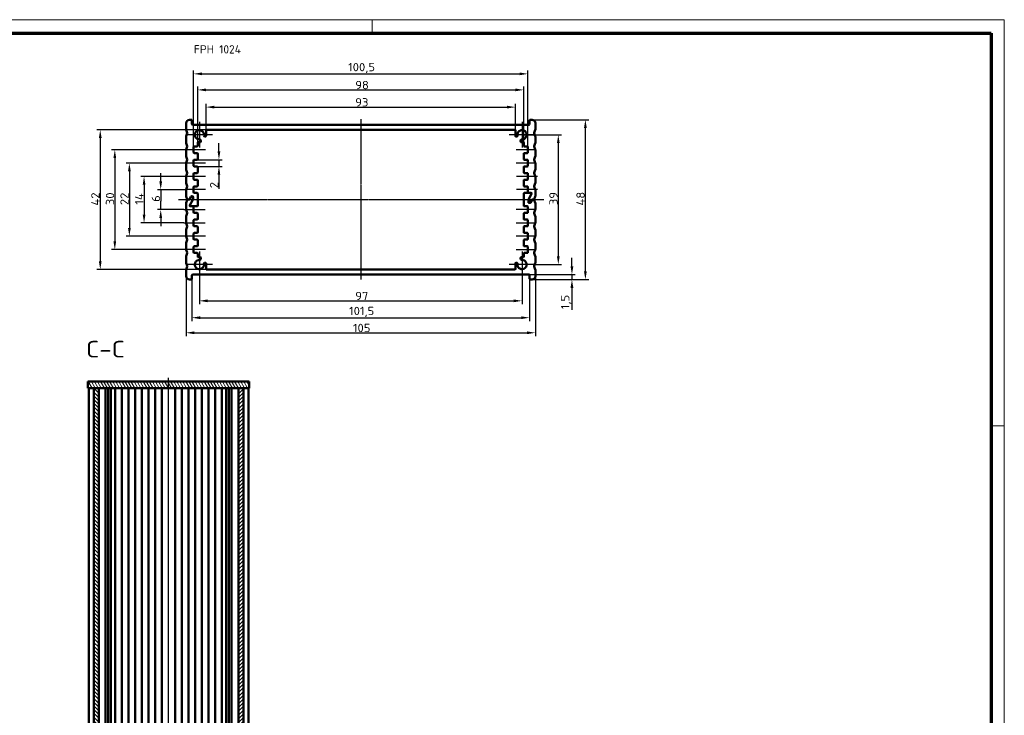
# Model space of a CAD drawing. Header units: millimetres. Extents: x 1 to 593, y 1 to 419.
# Tile 7 of 7: x 297 to 593, y 210 to 419. Entities that reach past the tile are written whole.
import ezdxf

# ---------------------------------------------------------------- set-up
doc = ezdxf.new("R2010")
doc.units = ezdxf.units.MM
doc.linetypes.add('CHAIN', pattern=[0.3543, 0.2362, -0.0295, 0.0591, -0.0295])
doc.linetypes.add('DASH_DOT', pattern=[0.37, 0.24, -0.06, 0.01, -0.06])
doc.layers.get('0').update_dxf_attribs({"lineweight": 25})
for name, color, linetype, lineweight in [('Bemaßung (ISO)', 1, 'Continuous', 25), ('Mittellinie (ISO)', 1, 'DASH_DOT', 25), ('Mittelpunktmarkierung (ISO)', 1, 'DASH_DOT', 25), ('Rahmen (ISO)', 7, 'Continuous', 70), ('Schraffur (ISO)', 1, 'Continuous', 18), ('Sichtbar (ISO)', 7, 'Continuous', 50), ('Symbol (ISO)', 1, 'Continuous', 25)]:
    doc.layers.add(name, color=color, linetype=linetype, lineweight=lineweight)
doc.styles.add('2_5', font='isocpeur.ttf', dxfattribs={"width": 1.1})
doc.styles.add('5', font='isocpeur.ttf', dxfattribs={"width": 1.1})
doc.styles.add('Notiztext (DIN)', font='isocpeur.ttf', dxfattribs={"width": 1.1})
doc.dimstyles.new('Standard (DIN)', dxfattribs={"dimtxt": 2.5, "dimasz": 2.5, "dimexe": 1, "dimexo": 0, "dimgap": 0.2, "dimtad": 1, "dimdec": 6, "dimrnd": 1e-08, "dimtxsty": '2_5', "dimcen": 0.09, "dimdle": 7, "dimclrd": 256, "dimclre": 256, "dimclrt": 5, "dimadec": 6, "dimazin": 2, "dimtfac": 0.72, "dimtmove": 0, "dimatfit": 3, "dimfxl": 1, "dimtolj": 1, "dimlwd": -1, "dimlwe": -1, "dimarcsym": 0})

# ---------------------------------------------------------------- blocks, each defined once
blk = doc.blocks.new('*D11')
at = {"layer": 'Bemaßung (ISO)'}
for p, q in [((339.39, 370.43), (339.39, 372.93)), ((346.97, 367.93), (338.39, 367.93)), ((339.39, 367.93), (339.39, 365.43)), ((339.39, 365.43), (339.39, 364.43)), ((339.39, 361.93), (339.39, 364.43)), ((346.39, 361.93), (338.39, 361.93)), ((339.39, 359.43), (339.39, 356.93))]:
    blk.add_line(p, q, dxfattribs=at)
for points in [[(338.98, 370.43), (339.81, 370.43), (339.39, 367.93)], [(338.98, 359.43), (339.81, 359.43), (339.39, 361.93)]]:
    blk.add_solid(points, dxfattribs=at)
at = {"layer": 'Defpoints', "color": 0}
for p in [(346.97, 367.93), (339.39, 361.93), (346.39, 361.93)]:
    blk.add_point(p, dxfattribs=at)
at = {"layer": 'Bemaßung (ISO)', "color": 5, "insert": (339.19, 364.25), "char_height": 2.5, "attachment_point": 7, "rotation": 90, "style": '2_5'}
blk.add_mtext('\\A1;6', dxfattribs=at)
blk = doc.blocks.new('*D12')
at = {"layer": 'Bemaßung (ISO)'}
for p, q in [((346.97, 371.93), (333.39, 371.93)), ((334.39, 369.43), (334.39, 360.43)), ((346.39, 357.93), (333.39, 357.93))]:
    blk.add_line(p, q, dxfattribs=at)
for points in [[(333.98, 369.43), (334.81, 369.43), (334.39, 371.93)], [(333.98, 360.43), (334.81, 360.43), (334.39, 357.93)]]:
    blk.add_solid(points, dxfattribs=at)
at = {"layer": 'Defpoints', "color": 0}
for p in [(346.97, 371.93), (334.39, 357.93), (346.39, 357.93)]:
    blk.add_point(p, dxfattribs=at)
at = {"layer": 'Bemaßung (ISO)', "color": 5, "insert": (334.19, 363.42), "char_height": 2.5, "attachment_point": 7, "rotation": 90, "style": '2_5'}
blk.add_mtext('\\A1;14', dxfattribs=at)
blk = doc.blocks.new('*D13')
at = {"layer": 'Bemaßung (ISO)'}
for p, q in [((346.97, 375.93), (328.97, 375.93)), ((329.97, 373.43), (329.97, 356.43)), ((346.97, 353.93), (328.97, 353.93))]:
    blk.add_line(p, q, dxfattribs=at)
for points in [[(329.55, 373.43), (330.39, 373.43), (329.97, 375.93)], [(329.55, 356.43), (330.39, 356.43), (329.97, 353.93)]]:
    blk.add_solid(points, dxfattribs=at)
at = {"layer": 'Defpoints', "color": 0}
for p in [(346.97, 375.93), (329.97, 353.93), (346.97, 353.93)]:
    blk.add_point(p, dxfattribs=at)
at = {"layer": 'Bemaßung (ISO)', "color": 5, "insert": (329.77, 363.28), "char_height": 2.5, "attachment_point": 7, "rotation": 90, "style": '2_5'}
blk.add_mtext('\\A1;22', dxfattribs=at)
blk = doc.blocks.new('*D14')
at = {"layer": 'Bemaßung (ISO)'}
for p, q in [((346.97, 379.93), (324.6, 379.93)), ((325.6, 377.43), (325.6, 352.43)), ((346.97, 349.93), (324.6, 349.93))]:
    blk.add_line(p, q, dxfattribs=at)
for points in [[(325.18, 377.43), (326.01, 377.43), (325.6, 379.93)], [(325.18, 352.43), (326.01, 352.43), (325.6, 349.93)]]:
    blk.add_solid(points, dxfattribs=at)
at = {"layer": 'Defpoints', "color": 0}
for p in [(346.97, 379.93), (325.6, 349.93), (346.97, 349.93)]:
    blk.add_point(p, dxfattribs=at)
at = {"layer": 'Bemaßung (ISO)', "color": 5, "insert": (325.4, 363.28), "char_height": 2.5, "attachment_point": 7, "rotation": 90, "style": '2_5'}
blk.add_mtext('\\A1;30', dxfattribs=at)
blk = doc.blocks.new('*D15')
at = {"layer": 'Bemaßung (ISO)'}
for p, q in [((353.22, 385.93), (320.22, 385.93)), ((321.22, 383.43), (321.22, 346.43)), ((353.22, 343.93), (320.22, 343.93))]:
    blk.add_line(p, q, dxfattribs=at)
for points in [[(320.8, 383.43), (321.64, 383.43), (321.22, 385.93)], [(320.8, 346.43), (321.64, 346.43), (321.22, 343.93)]]:
    blk.add_solid(points, dxfattribs=at)
at = {"layer": 'Defpoints', "color": 0}
for p in [(353.22, 385.93), (321.22, 343.93), (353.22, 343.93)]:
    blk.add_point(p, dxfattribs=at)
at = {"layer": 'Bemaßung (ISO)', "color": 5, "insert": (321.02, 363.15), "char_height": 2.5, "attachment_point": 7, "rotation": 90, "style": '2_5'}
blk.add_mtext('\\A1;42', dxfattribs=at)
blk = doc.blocks.new('*D16')
at = {"layer": 'Bemaßung (ISO)'}
for p, q in [((356.9, 379.43), (356.9, 381.93)), ((350.32, 376.93), (357.9, 376.93)), ((356.9, 376.93), (356.9, 374.93)), ((350.32, 374.93), (357.9, 374.93)), ((356.9, 372.43), (356.9, 368.16))]:
    blk.add_line(p, q, dxfattribs=at)
for points in [[(356.48, 379.43), (357.31, 379.43), (356.9, 376.93)], [(356.48, 372.43), (357.31, 372.43), (356.9, 374.93)]]:
    blk.add_solid(points, dxfattribs=at)
at = {"layer": 'Defpoints', "color": 0}
for p in [(350.32, 376.93), (350.32, 374.93), (356.9, 374.93)]:
    blk.add_point(p, dxfattribs=at)
at = {"layer": 'Bemaßung (ISO)', "color": 5, "insert": (356.7, 368.36), "char_height": 2.5, "attachment_point": 7, "rotation": 90, "style": '2_5'}
blk.add_mtext('\\A1;2', dxfattribs=at)
blk = doc.blocks.new('*D17')
at = {"layer": 'Bemaßung (ISO)'}
for p, q in [((351.02, 341.53), (351.02, 333.53)), ((448.02, 341.53), (448.02, 333.53)), ((353.52, 334.53), (445.52, 334.53))]:
    blk.add_line(p, q, dxfattribs=at)
for points in [[(353.52, 334.95), (353.52, 334.12), (351.02, 334.53)], [(445.52, 334.95), (445.52, 334.12), (448.02, 334.53)]]:
    blk.add_solid(points, dxfattribs=at)
at = {"layer": 'Defpoints', "color": 0}
for p in [(351.02, 341.53), (448.02, 341.53), (448.02, 334.53)]:
    blk.add_point(p, dxfattribs=at)
at = {"layer": 'Bemaßung (ISO)', "color": 5, "insert": (397.87, 334.73), "char_height": 2.5, "attachment_point": 7, "style": '2_5'}
blk.add_mtext('\\A1;97', dxfattribs=at)
blk = doc.blocks.new('*D18')
at = {"layer": 'Bemaßung (ISO)'}
for p, q in [((348.77, 341.13), (348.77, 328.46)), ((450.27, 341.13), (450.27, 328.46)), ((351.27, 329.46), (447.77, 329.46))]:
    blk.add_line(p, q, dxfattribs=at)
for points in [[(351.27, 329.88), (351.27, 329.05), (348.77, 329.46)], [(447.77, 329.88), (447.77, 329.05), (450.27, 329.46)]]:
    blk.add_solid(points, dxfattribs=at)
at = {"layer": 'Defpoints', "color": 0}
for p in [(348.77, 341.13), (450.27, 341.13), (450.27, 329.46)]:
    blk.add_point(p, dxfattribs=at)
at = {"layer": 'Bemaßung (ISO)', "color": 5, "insert": (396.02, 329.66), "char_height": 2.5, "attachment_point": 7, "style": '2_5'}
blk.add_mtext('\\A1;101,5', dxfattribs=at)
blk = doc.blocks.new('*D19')
at = {"layer": 'Bemaßung (ISO)'}
for p, q in [((347.02, 341.93), (347.02, 323.93)), ((452.02, 341.93), (452.02, 323.93)), ((349.52, 324.93), (449.52, 324.93))]:
    blk.add_line(p, q, dxfattribs=at)
for points in [[(349.52, 325.35), (349.52, 324.52), (347.02, 324.93)], [(449.52, 325.35), (449.52, 324.52), (452.02, 324.93)]]:
    blk.add_solid(points, dxfattribs=at)
at = {"layer": 'Defpoints', "color": 0}
for p in [(347.02, 341.93), (452.02, 341.93), (452.02, 324.93)]:
    blk.add_point(p, dxfattribs=at)
at = {"layer": 'Bemaßung (ISO)', "color": 5, "insert": (397.18, 325.13), "char_height": 2.5, "attachment_point": 7, "style": '2_5'}
blk.add_mtext('\\A1;105', dxfattribs=at)
blk = doc.blocks.new('*D20')
at = {"layer": 'Bemaßung (ISO)'}
for p, q in [((448.02, 384.43), (459.92, 384.43)), ((458.92, 381.93), (458.92, 347.93)), ((451.92, 345.43), (459.92, 345.43))]:
    blk.add_line(p, q, dxfattribs=at)
for points in [[(458.5, 381.93), (459.34, 381.93), (458.92, 384.43)], [(458.5, 347.93), (459.34, 347.93), (458.92, 345.43)]]:
    blk.add_solid(points, dxfattribs=at)
at = {"layer": 'Defpoints', "color": 0}
for p in [(448.02, 384.43), (451.92, 345.43), (458.92, 345.43)]:
    blk.add_point(p, dxfattribs=at)
at = {"layer": 'Bemaßung (ISO)', "color": 5, "insert": (458.72, 363.28), "char_height": 2.5, "attachment_point": 7, "rotation": 90, "style": '2_5'}
blk.add_mtext('\\A1;39', dxfattribs=at)
blk = doc.blocks.new('*D21')
at = {"layer": 'Bemaßung (ISO)'}
for p, q in [((463.02, 344.93), (463.02, 347.43)), ((450.07, 342.43), (464.02, 342.43)), ((451.02, 340.93), (464.02, 340.93)), ((463.02, 342.43), (463.02, 340.93)), ((463.02, 338.43), (463.02, 331.82))]:
    blk.add_line(p, q, dxfattribs=at)
for points in [[(462.6, 344.93), (463.44, 344.93), (463.02, 342.43)], [(462.6, 338.43), (463.44, 338.43), (463.02, 340.93)]]:
    blk.add_solid(points, dxfattribs=at)
at = {"layer": 'Defpoints', "color": 0}
for p in [(450.07, 342.43), (451.02, 340.93), (463.02, 342.43)]:
    blk.add_point(p, dxfattribs=at)
at = {"layer": 'Bemaßung (ISO)', "color": 5, "insert": (462.82, 332.02), "char_height": 2.5, "attachment_point": 7, "rotation": 90, "style": '2_5'}
blk.add_mtext('\\A1;1,5', dxfattribs=at)
blk = doc.blocks.new('*D22')
at = {"layer": 'Bemaßung (ISO)'}
for p, q in [((451.02, 388.93), (468.06, 388.93)), ((467.06, 343.43), (467.06, 386.43)), ((451.02, 340.93), (468.06, 340.93))]:
    blk.add_line(p, q, dxfattribs=at)
for points in [[(466.64, 386.43), (467.48, 386.43), (467.06, 388.93)], [(466.64, 343.43), (467.48, 343.43), (467.06, 340.93)]]:
    blk.add_solid(points, dxfattribs=at)
at = {"layer": 'Defpoints', "color": 0}
for p in [(451.02, 388.93), (467.06, 388.93), (451.02, 340.93)]:
    blk.add_point(p, dxfattribs=at)
at = {"layer": 'Bemaßung (ISO)', "color": 5, "insert": (466.86, 363.15), "char_height": 2.5, "attachment_point": 7, "rotation": 90, "style": '2_5'}
blk.add_mtext('\\A1;48', dxfattribs=at)
blk = doc.blocks.new('*D23')
at = {"layer": 'Bemaßung (ISO)'}
for p, q in [((353.02, 385.73), (353.02, 393.73)), ((446.02, 385.73), (446.02, 393.73)), ((355.52, 392.73), (443.52, 392.73))]:
    blk.add_line(p, q, dxfattribs=at)
for points in [[(355.52, 393.15), (355.52, 392.32), (353.02, 392.73)], [(443.52, 393.15), (443.52, 392.32), (446.02, 392.73)]]:
    blk.add_solid(points, dxfattribs=at)
at = {"layer": 'Defpoints', "color": 0}
for p in [(446.02, 392.73), (353.02, 385.73), (446.02, 385.73)]:
    blk.add_point(p, dxfattribs=at)
at = {"layer": 'Bemaßung (ISO)', "color": 5, "insert": (397.87, 392.93), "char_height": 2.5, "attachment_point": 7, "style": '2_5'}
blk.add_mtext('\\A1;93', dxfattribs=at)
blk = doc.blocks.new('*D24')
at = {"layer": 'Bemaßung (ISO)'}
for p, q in [((350.52, 382.03), (350.52, 398.91)), ((353.02, 397.91), (446.02, 397.91)), ((448.52, 382.03), (448.52, 398.91))]:
    blk.add_line(p, q, dxfattribs=at)
for points in [[(353.02, 398.33), (353.02, 397.5), (350.52, 397.91)], [(446.02, 398.33), (446.02, 397.5), (448.52, 397.91)]]:
    blk.add_solid(points, dxfattribs=at)
at = {"layer": 'Defpoints', "color": 0}
for p in [(448.52, 397.91), (350.52, 382.03), (448.52, 382.03)]:
    blk.add_point(p, dxfattribs=at)
at = {"layer": 'Bemaßung (ISO)', "color": 5, "insert": (397.87, 398.11), "char_height": 2.5, "attachment_point": 7, "style": '2_5'}
blk.add_mtext('\\A1;98', dxfattribs=at)
blk = doc.blocks.new('*D25')
at = {"layer": 'Bemaßung (ISO)'}
for p, q in [((349.27, 380.73), (349.27, 403.73)), ((351.77, 402.73), (447.27, 402.73)), ((449.77, 380.73), (449.77, 403.73))]:
    blk.add_line(p, q, dxfattribs=at)
for points in [[(351.77, 403.15), (351.77, 402.32), (349.27, 402.73)], [(447.27, 403.15), (447.27, 402.32), (449.77, 402.73)]]:
    blk.add_solid(points, dxfattribs=at)
at = {"layer": 'Defpoints', "color": 0}
for p in [(449.77, 402.73), (349.27, 380.73), (449.77, 380.73)]:
    blk.add_point(p, dxfattribs=at)
at = {"layer": 'Bemaßung (ISO)', "color": 5, "insert": (395.74, 402.93), "char_height": 2.5, "attachment_point": 7, "style": '2_5'}
blk.add_mtext('\\A1;100,5', dxfattribs=at)
blk = doc.blocks.new('Ränder Bopla-A2-Rahmen')
at = {"layer": 'Rahmen (ISO)', "color": 1, "lineweight": 18}
for p, q in [((593, 419), (1, 419)), ((403, 419), (403, 415)), ((593, 1), (593, 419)), ((589, 297), (593, 297))]:
    blk.add_line(p, q, dxfattribs=at)
at = {"layer": 'Rahmen (ISO)', "color": 91, "lineweight": 70}
for p, q in [((20, 415), (589, 415)), ((589, 415), (589, 5))]:
    blk.add_line(p, q, dxfattribs=at)

msp = doc.modelspace()

# ---------------------------------------------------------------- hatches: boundary and pattern name
at = {"layer": 'Schraffur (ISO)'}
h = msp.add_hatch(dxfattribs=at)
h.set_pattern_fill('ANSI31', color=256, scale=6.35, angle=75.000175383, style=0)
h.set_pattern_definition([(120.00018, (0, 0), (-0.6874064, -0.3968771), [])])
h.paths.add_polyline_path([(317.4930893, 308.2767405), (319.2430893, 308.2767405), (320.7430893, 308.2767405), (362.7430893, 308.2767405), (364.2430893, 308.2767405), (365.9930893, 308.2767405), (365.9930893, 310.2767405), (317.4930893, 310.2767405)])
h = msp.add_hatch(dxfattribs=at)
h.set_pattern_fill('ANSI31', color=256, scale=6.35, angle=90.000210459, style=0)
h.set_pattern_definition([(135.00021, (0, 0), (-0.561264, -0.561268), [])])
h.paths.add_polyline_path([(320.7430893, 308.2767405), (319.2430893, 308.2767405), (319.2430893, 88.2767405), (320.7430893, 88.2767405)])
h = msp.add_hatch(dxfattribs=at)
h.set_pattern_fill('ANSI31', color=256, scale=6.35, style=0)
h.set_pattern_definition([(45, (0, 0), (-0.561266, 0.561266), [])])
h.paths.add_polyline_path([(364.2430893, 308.2767405), (362.7430893, 308.2767405), (362.7430893, 88.2767405), (364.2430893, 88.2767405)])

# ---------------------------------------------------------------- linework, layer by layer
at = {"layer": 'Mittellinie (ISO)', "linetype": 'CHAIN'}
for p, q in [((399.5214139, 389.0739064), (399.5214139, 340.8545056)), ((352.8214139, 379.9336754), (346.9714139, 379.9336754)), ((452.0714139, 379.9336754), (446.2214139, 379.9336754)), ((352.8214139, 375.9336754), (346.9714139, 375.9336754)), ((452.0714139, 375.9336754), (446.2214139, 375.9336754)), ((352.8214139, 371.9336754), (346.9714139, 371.9336754)), ((452.6505591, 371.9336754), (446.2214139, 371.9336754)), ((352.8214139, 367.9336754), (346.9714139, 367.9336754)), ((452.6505591, 367.9336754), (446.2214139, 367.9336754)), ((344.7370717, 364.9336754), (454.6308294, 364.9336754)), ((346.3922687, 361.9336754), (352.8214139, 361.9336754)), ((452.0714139, 361.9336754), (446.2214139, 361.9336754)), ((346.3922687, 357.9336754), (352.8214139, 357.9336754)), ((446.2214139, 357.9336754), (452.0714139, 357.9336754)), ((352.8214139, 353.9336754), (346.9714139, 353.9336754)), ((452.0714139, 353.9336754), (446.2214139, 353.9336754)), ((352.8214139, 349.9336754), (346.9714139, 349.9336754)), ((446.2214139, 349.9336754), (452.0714139, 349.9336754)), ((341.7430893, 83.6465262), (341.7430893, 311.4328754))]:
    msp.add_line(p, q, dxfattribs=at)
at = {"layer": 'Mittelpunktmarkierung (ISO)', "linetype": 'CHAIN'}
for p, q in [((351.0214139, 388.3336754), (351.0214139, 380.5336754)), ((448.0214139, 388.3336754), (448.0214139, 380.5336754)), ((354.9214139, 384.4336754), (347.1214139, 384.4336754)), ((451.9214139, 384.4336754), (444.1214139, 384.4336754)), ((351.0214139, 349.3336754), (351.0214139, 341.5336754)), ((448.0214139, 349.3336754), (448.0214139, 341.5336754)), ((354.9214139, 345.4336754), (347.1214139, 345.4336754)), ((451.9214139, 345.4336754), (444.1214139, 345.4336754))]:
    msp.add_line(p, q, dxfattribs=at)
at = {"layer": 'Sichtbar (ISO)'}
for p, q in [((347.0214139, 385.9721919), (347.0214139, 387.9336754)), ((348.0214139, 388.9336754), (348.5714139, 388.9336754)), ((348.7714139, 387.6336754), (348.7714139, 388.7336754)), ((450.2714139, 388.7336754), (450.2714139, 387.6336754)), ((450.4714139, 388.9336754), (451.0214139, 388.9336754)), ((452.0214139, 387.9336754), (452.0214139, 385.9721919)), ((347.0357185, 385.8979138), (347.3917026, 385.0079536)), ((347.3917026, 384.8593973), (347.0357185, 383.9694371)), ((450.0714139, 387.4336754), (348.9714139, 387.4336754)), ((353.0214139, 384.0682802), (353.0214139, 385.7336754)), ((445.8214139, 385.9336754), (353.2214139, 385.9336754)), ((446.0214139, 384.0682802), (446.0214139, 385.7336754)), ((451.6511251, 385.0079536), (452.0071092, 385.8979138)), ((452.0071092, 383.9694371), (451.6511251, 384.8593973)), ((347.0214139, 381.9721919), (347.0214139, 383.895159)), ((347.0357185, 381.8979138), (347.3917026, 381.0079536)), ((350.5214139, 382.0336754), (350.5214139, 381.1336754)), ((350.7214139, 382.2336754), (351.2518441, 382.2336754)), ((351.4472728, 382.4761918), (351.3588769, 382.8825085)), ((352.5334953, 383.9503435), (352.7605198, 383.8777759)), ((446.282308, 383.8777759), (446.5093325, 383.9503435)), ((447.6839509, 382.8825085), (447.595555, 382.4761918)), ((448.3214139, 382.2336754), (447.7909836, 382.2336754)), ((448.5214139, 381.1336754), (448.5214139, 382.0336754)), ((451.6511251, 381.0079536), (452.0071092, 381.8979138)), ((452.0214139, 383.895159), (452.0214139, 381.9721919)), ((347.0214139, 377.9721919), (347.0214139, 379.895159)), ((347.3917026, 380.8593973), (347.0357185, 379.9694371)), ((349.2714139, 379.1336754), (349.2714139, 380.7336754)), ((349.4714139, 380.9336754), (350.3214139, 380.9336754)), ((350.3214139, 378.9336754), (349.4714139, 378.9336754)), ((448.7214139, 380.9336754), (449.5714139, 380.9336754)), ((449.5714139, 378.9336754), (448.7214139, 378.9336754)), ((449.7714139, 380.7336754), (449.7714139, 379.1336754)), ((452.0071092, 379.9694371), (451.6511251, 380.8593973)), ((452.0214139, 379.895159), (452.0214139, 377.9721919)), ((347.0357185, 377.8979138), (347.3917026, 377.0079536)), ((347.3917026, 376.8593973), (347.0357185, 375.9694371)), ((349.2714139, 375.1336754), (349.2714139, 376.7336754)), ((349.4714139, 376.9336754), (350.3214139, 376.9336754)), ((350.5214139, 378.7336754), (350.5214139, 377.1336754)), ((448.5214139, 377.1336754), (448.5214139, 378.7336754)), ((448.7214139, 376.9336754), (449.5714139, 376.9336754)), ((449.7714139, 376.7336754), (449.7714139, 375.1336754)), ((451.6511251, 377.0079536), (452.0071092, 377.8979138)), ((452.0071092, 375.9694371), (451.6511251, 376.8593973)), ((347.0214139, 373.9721919), (347.0214139, 375.895159)), ((347.0357185, 373.8979138), (347.3917026, 373.0079536)), ((350.3214139, 374.9336754), (349.4714139, 374.9336754)), ((350.5214139, 374.7336754), (350.5214139, 373.1336754)), ((448.5214139, 373.1336754), (448.5214139, 374.7336754)), ((449.5714139, 374.9336754), (448.7214139, 374.9336754)), ((451.6511251, 373.0079536), (452.0071092, 373.8979138)), ((452.0214139, 375.895159), (452.0214139, 373.9721919)), ((347.0214139, 369.9721919), (347.0214139, 371.895159)), ((347.3917026, 372.8593973), (347.0357185, 371.9694371)), ((349.2714139, 371.1336754), (349.2714139, 372.7336754)), ((349.4714139, 372.9336754), (350.3214139, 372.9336754)), ((350.3214139, 370.9336754), (349.4714139, 370.9336754)), ((350.5214139, 370.7336754), (350.5214139, 369.1336754)), ((448.5214139, 369.1336754), (448.5214139, 370.7336754)), ((448.7214139, 372.9336754), (449.5714139, 372.9336754)), ((449.5714139, 370.9336754), (448.7214139, 370.9336754)), ((449.7714139, 372.7336754), (449.7714139, 371.1336754)), ((452.0071092, 371.9694371), (451.6511251, 372.8593973)), ((452.0214139, 371.895159), (452.0214139, 369.9721919)), ((347.0214139, 365.9721919), (347.0214139, 367.895159)), ((347.0357185, 369.8979138), (347.3917026, 369.0079536)), ((347.3917026, 368.8593973), (347.0357185, 367.9694371)), ((349.2714139, 367.1336754), (349.2714139, 368.7336754)), ((349.4714139, 368.9336754), (350.3214139, 368.9336754)), ((448.7214139, 368.9336754), (449.5714139, 368.9336754)), ((449.7714139, 368.7336754), (449.7714139, 367.1336754)), ((451.6511251, 369.0079536), (452.0071092, 369.8979138)), ((452.0071092, 367.9694371), (451.6511251, 368.8593973)), ((452.0214139, 367.895159), (452.0214139, 365.9721919)), ((347.0357185, 365.8979138), (347.3711251, 365.0593973)), ((347.3711251, 364.8079536), (347.0357185, 363.9694371)), ((347.5568205, 364.9336754), (347.8512433, 364.9336754)), ((347.9667133, 364.9336754), (347.5568205, 364.9336754)), ((348.0244484, 365.0336754), (348.4863286, 365.8336754)), ((348.5440636, 365.7336754), (348.1399184, 365.0336754)), ((349.094619, 364.8872653), (348.1399184, 363.2336754)), ((348.1399184, 363.2336754), (349.094619, 364.8872653)), ((348.6595337, 365.9336754), (348.9214139, 365.9336754)), ((348.9214139, 365.8336754), (348.7172687, 365.8336754)), ((349.1214139, 365.7336754), (349.1214139, 364.9872653)), ((349.1214139, 364.9872653), (349.1214139, 365.6336754)), ((350.3214139, 366.9336754), (349.4714139, 366.9336754)), ((350.5214139, 366.7336754), (350.5214139, 363.1336754)), ((448.5214139, 363.1336754), (448.5214139, 366.7336754)), ((448.7214139, 366.9336754), (450.7297043, 366.9336754)), ((449.9214139, 364.8800856), (449.9214139, 364.2336754)), ((449.9214139, 364.1336754), (449.9214139, 364.8800856)), ((450.9029093, 366.6336754), (449.9482088, 364.9800856)), ((449.9482088, 364.9800856), (450.9029093, 366.6336754)), ((449.9714139, 366.9336754), (450.7297043, 366.9336754)), ((450.4987641, 364.1336754), (450.9029093, 364.8336754)), ((451.0183794, 364.8336754), (450.5564992, 364.0336754)), ((451.0761144, 364.9336754), (451.4860073, 364.9336754)), ((451.4860073, 364.9336754), (451.1915845, 364.9336754)), ((451.6717026, 365.0593973), (452.0071092, 365.8979138)), ((452.0071092, 363.9694371), (451.6717026, 364.8079536)), ((347.0214139, 361.9721919), (347.0214139, 363.895159)), ((347.0357185, 361.8979138), (347.3917026, 361.0079536)), ((350.3214139, 362.9336754), (348.3131235, 362.9336754)), ((349.0714139, 362.9336754), (348.3131235, 362.9336754)), ((349.2714139, 361.1336754), (349.2714139, 362.7336754)), ((448.7214139, 362.9336754), (449.5714139, 362.9336754)), ((449.7714139, 362.7336754), (449.7714139, 361.1336754)), ((450.1214139, 364.0336754), (450.3255591, 364.0336754)), ((450.3832941, 363.9336754), (450.1214139, 363.9336754)), ((451.6511251, 361.0079536), (452.0071092, 361.8979138)), ((452.0214139, 363.895159), (452.0214139, 361.9721919)), ((347.0214139, 357.9721919), (347.0214139, 359.895159)), ((347.3917026, 360.8593973), (347.0357185, 359.9694371)), ((349.2714139, 357.1336754), (349.2714139, 358.7336754)), ((350.3214139, 360.9336754), (349.4714139, 360.9336754)), ((349.4714139, 358.9336754), (350.3214139, 358.9336754)), ((350.5214139, 360.7336754), (350.5214139, 359.1336754)), ((448.5214139, 359.1336754), (448.5214139, 360.7336754)), ((449.5714139, 360.9336754), (448.7214139, 360.9336754)), ((448.7214139, 358.9336754), (449.5714139, 358.9336754)), ((449.7714139, 358.7336754), (449.7714139, 357.1336754)), ((452.0071092, 359.9694371), (451.6511251, 360.8593973)), ((452.0214139, 359.895159), (452.0214139, 357.9721919)), ((347.0214139, 353.9721919), (347.0214139, 355.895159)), ((347.0357185, 357.8979138), (347.3917026, 357.0079536)), ((347.3917026, 356.8593973), (347.0357185, 355.9694371)), ((350.3214139, 356.9336754), (349.4714139, 356.9336754)), ((350.5214139, 356.7336754), (350.5214139, 355.1336754)), ((448.5214139, 355.1336754), (448.5214139, 356.7336754)), ((449.5714139, 356.9336754), (448.7214139, 356.9336754)), ((451.6511251, 357.0079536), (452.0071092, 357.8979138)), ((452.0071092, 355.9694371), (451.6511251, 356.8593973)), ((452.0214139, 355.895159), (452.0214139, 353.9721919)), ((347.0357185, 353.8979138), (347.3917026, 353.0079536)), ((347.3917026, 352.8593973), (347.0357185, 351.9694371)), ((349.2714139, 353.1336754), (349.2714139, 354.7336754)), ((349.4714139, 354.9336754), (350.3214139, 354.9336754)), ((350.3214139, 352.9336754), (349.4714139, 352.9336754)), ((350.5214139, 352.7336754), (350.5214139, 351.1336754)), ((448.5214139, 351.1336754), (448.5214139, 352.7336754)), ((448.7214139, 354.9336754), (449.5714139, 354.9336754)), ((449.5714139, 352.9336754), (448.7214139, 352.9336754)), ((449.7714139, 354.7336754), (449.7714139, 353.1336754)), ((451.6511251, 353.0079536), (452.0071092, 353.8979138)), ((452.0071092, 351.9694371), (451.6511251, 352.8593973)), ((347.0214139, 349.9721919), (347.0214139, 351.895159)), ((347.0357185, 349.8979138), (347.3917026, 349.0079536)), ((349.2714139, 349.1336754), (349.2714139, 350.7336754)), ((349.4714139, 350.9336754), (350.3214139, 350.9336754)), ((448.7214139, 350.9336754), (449.5714139, 350.9336754)), ((449.7714139, 350.7336754), (449.7714139, 349.1336754)), ((451.6511251, 349.0079536), (452.0071092, 349.8979138)), ((452.0214139, 351.895159), (452.0214139, 349.9721919)), ((347.0214139, 345.9721919), (347.0214139, 347.895159)), ((347.3917026, 348.8593973), (347.0357185, 347.9694371)), ((350.3214139, 348.9336754), (349.4714139, 348.9336754)), ((350.5214139, 348.7336754), (350.5214139, 347.8336754)), ((350.7214139, 347.6336754), (351.2518441, 347.6336754)), ((351.3588769, 346.9848423), (351.4472728, 347.3911591)), ((447.595555, 347.3911591), (447.6839509, 346.9848423)), ((448.3214139, 347.6336754), (447.7909836, 347.6336754)), ((448.5214139, 347.8336754), (448.5214139, 348.7336754)), ((449.5714139, 348.9336754), (448.7214139, 348.9336754)), ((452.0071092, 347.9694371), (451.6511251, 348.8593973)), ((452.0214139, 347.895159), (452.0214139, 345.9721919)), ((347.0214139, 341.9336754), (347.0214139, 343.895159)), ((347.0357185, 345.8979138), (347.3917026, 345.0079536)), ((347.3917026, 344.8593973), (347.0357185, 343.9694371)), ((352.7605198, 345.989575), (352.5334953, 345.9170074)), ((353.0214139, 345.7990707), (353.0214139, 344.1336754)), ((353.2214139, 343.9336754), (445.8214139, 343.9336754)), ((446.0214139, 345.7990707), (446.0214139, 344.1336754)), ((446.5093325, 345.9170074), (446.282308, 345.989575)), ((451.6511251, 345.0079536), (452.0071092, 345.8979138)), ((452.0071092, 343.9694371), (451.6511251, 344.8593973)), ((452.0214139, 343.895159), (452.0214139, 341.9336754)), ((348.5714139, 340.9336754), (348.0214139, 340.9336754)), ((348.7714139, 341.1336754), (348.7714139, 342.2336754)), ((348.9714139, 342.4336754), (450.0714139, 342.4336754)), ((450.2714139, 342.2336754), (450.2714139, 341.1336754)), ((451.0214139, 340.9336754), (450.4714139, 340.9336754)), ((365.9930893, 310.2767405), (317.4930893, 310.2767405)), ((317.4930893, 310.2767405), (317.4930893, 308.2767405)), ((317.4930893, 308.2767405), (365.9930893, 308.2767405)), ((317.7430893, 308.2767405), (317.7430893, 88.2767405)), ((320.7430893, 308.2767405), (319.2430893, 308.2767405)), ((319.2430893, 308.2767405), (319.2430893, 88.2767405)), ((320.7430893, 88.2767405), (320.7430893, 308.2767405)), ((322.8084846, 88.2767405), (322.8084846, 308.2767405)), ((323.6367726, 308.2767405), (323.6367726, 88.2767405)), ((324.4430893, 88.2767405), (324.4430893, 308.2767405)), ((325.7430893, 88.2767405), (325.7430893, 308.2767405)), ((327.7430893, 308.2767405), (327.7430893, 88.2767405)), ((329.7430893, 88.2767405), (329.7430893, 308.2767405)), ((331.7430893, 308.2767405), (331.7430893, 88.2767405)), ((333.7430893, 88.2767405), (333.7430893, 308.2767405)), ((335.7430893, 308.2767405), (335.7430893, 88.2767405)), ((337.7430893, 88.2767405), (337.7430893, 308.2767405)), ((339.7430893, 308.2767405), (339.7430893, 88.2767405)), ((343.7430893, 88.2767405), (343.7430893, 308.2767405)), ((345.7430893, 308.2767405), (345.7430893, 88.2767405)), ((347.7430893, 88.2767405), (347.7430893, 308.2767405)), ((349.7430893, 308.2767405), (349.7430893, 88.2767405)), ((351.7430893, 88.2767405), (351.7430893, 308.2767405)), ((353.7430893, 308.2767405), (353.7430893, 88.2767405)), ((355.7430893, 88.2767405), (355.7430893, 308.2767405)), ((357.7430893, 308.2767405), (357.7430893, 88.2767405)), ((359.0430893, 308.2767405), (359.0430893, 88.2767405)), ((359.8494061, 308.2767405), (359.8494061, 88.2767405)), ((360.6776941, 308.2767405), (360.6776941, 88.2767405)), ((364.2430893, 308.2767405), (362.7430893, 308.2767405)), ((362.7430893, 308.2767405), (362.7430893, 88.2767405)), ((364.2430893, 88.2767405), (364.2430893, 308.2767405)), ((365.7430893, 88.2767405), (365.7430893, 308.2767405)), ((365.9930893, 308.2767405), (365.9930893, 310.2767405))]:
    msp.add_line(p, q, dxfattribs=at)
for centre, radius, start, end in [((348.0214139, 387.9336754), 1, 90, 180), ((348.5714139, 388.7336754), 0.2, 0, 90), ((450.4714139, 388.7336754), 0.2, 90, 180), ((451.0214139, 387.9336754), 1, 0, 90), ((347.2214139, 385.9721919), 0.2, 180, 201.801409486), ((347.2060073, 384.9336754), 0.2, 338.198590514, 21.801409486), ((348.9714139, 387.6336754), 0.2, 180, 270), ((351.0214139, 384.4336754), 1.4, 349.454444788, 275.092933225), ((353.2214139, 385.7336754), 0.2, 90, 180), ((445.8214139, 385.7336754), 0.2, 0, 90), ((448.0214139, 384.4336754), 1.4, 264.907066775, 190.545555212), ((450.0714139, 387.6336754), 0.2, 270, 0), ((451.8368205, 384.9336754), 0.2, 158.198590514, 201.801409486), ((451.8214139, 385.9721919), 0.2, 338.198590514, 0), ((347.2214139, 383.895159), 0.2, 158.198590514, 180), ((347.2214139, 381.9721919), 0.2, 180, 201.801409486), ((350.7214139, 382.0336754), 0.2, 90, 180), ((351.1634482, 382.8399922), 0.2, 12.273689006, 95.092933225), ((351.2518441, 382.4336754), 0.2, 270, 12.273689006), ((352.5943894, 384.1408479), 0.2, 169.454444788, 252.273689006), ((352.8214139, 384.0682802), 0.2, 252.273689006, 0), ((446.2214139, 384.0682802), 0.2, 180, 287.726310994), ((446.4484384, 384.1408479), 0.2, 287.726310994, 10.545555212), ((447.7909836, 382.4336754), 0.2, 167.726310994, 270), ((447.8793796, 382.8399922), 0.2, 84.907066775, 167.726310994), ((448.3214139, 382.0336754), 0.2, 0, 90), ((451.8214139, 383.895159), 0.2, 0, 21.801409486), ((451.8214139, 381.9721919), 0.2, 338.198590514, 0), ((347.2214139, 379.895159), 0.2, 158.198590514, 180), ((347.2060073, 380.9336754), 0.2, 338.198590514, 21.801409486), ((349.4714139, 380.7336754), 0.2, 90, 180), ((349.4714139, 379.1336754), 0.2, 180, 270), ((350.3214139, 381.1336754), 0.2, 270, 0), ((350.3214139, 378.7336754), 0.2, 0, 90), ((448.7214139, 381.1336754), 0.2, 180, 270), ((448.7214139, 378.7336754), 0.2, 90, 180), ((449.5714139, 380.7336754), 0.2, 0, 90), ((449.5714139, 379.1336754), 0.2, 270, 0), ((451.8368205, 380.9336754), 0.2, 158.198590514, 201.801409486), ((451.8214139, 379.895159), 0.2, 0, 21.801409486), ((347.2214139, 377.9721919), 0.2, 180, 201.801409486), ((347.2214139, 375.895159), 0.2, 158.198590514, 180), ((347.2060073, 376.9336754), 0.2, 338.198590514, 21.801409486), ((349.4714139, 376.7336754), 0.2, 90, 180), ((350.3214139, 377.1336754), 0.2, 270, 0), ((448.7214139, 377.1336754), 0.2, 180, 270), ((449.5714139, 376.7336754), 0.2, 0, 90), ((451.8368205, 376.9336754), 0.2, 158.198590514, 201.801409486), ((451.8214139, 377.9721919), 0.2, 338.198590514, 0), ((451.8214139, 375.895159), 0.2, 0, 21.801409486), ((347.2214139, 373.9721919), 0.2, 180, 201.801409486), ((347.2060073, 372.9336754), 0.2, 338.198590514, 21.801409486), ((349.4714139, 375.1336754), 0.2, 180, 270), ((350.3214139, 374.7336754), 0.2, 0, 90), ((350.3214139, 373.1336754), 0.2, 270, 0), ((448.7214139, 374.7336754), 0.2, 90, 180), ((448.7214139, 373.1336754), 0.2, 180, 270), ((449.5714139, 375.1336754), 0.2, 270, 0), ((451.8368205, 372.9336754), 0.2, 158.198590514, 201.801409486), ((451.8214139, 373.9721919), 0.2, 338.198590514, 0), ((347.2214139, 371.895159), 0.2, 158.198590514, 180), ((349.4714139, 372.7336754), 0.2, 90, 180), ((349.4714139, 371.1336754), 0.2, 180, 270), ((350.3214139, 370.7336754), 0.2, 0, 90), ((448.7214139, 370.7336754), 0.2, 90, 180), ((449.5714139, 372.7336754), 0.2, 0, 90), ((449.5714139, 371.1336754), 0.2, 270, 0), ((451.8214139, 371.895159), 0.2, 0, 21.801409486), ((347.2214139, 369.9721919), 0.2, 180, 201.801409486), ((347.2214139, 367.895159), 0.2, 158.198590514, 180), ((347.2060073, 368.9336754), 0.2, 338.198590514, 21.801409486), ((349.4714139, 368.7336754), 0.2, 90, 180), ((349.4714139, 367.1336754), 0.2, 180, 270), ((350.3214139, 369.1336754), 0.2, 270, 0), ((448.7214139, 369.1336754), 0.2, 180, 270), ((449.5714139, 368.7336754), 0.2, 0, 90), ((449.9714139, 367.1336754), 0.2, 180, 270), ((451.8368205, 368.9336754), 0.2, 158.198590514, 201.801409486), ((451.8214139, 369.9721919), 0.2, 338.198590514, 0), ((451.8214139, 367.895159), 0.2, 0, 21.801409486), ((347.2214139, 365.9721919), 0.2, 180, 201.801409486), ((347.5568205, 365.1336754), 0.2, 201.801409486, 270), ((347.5568205, 364.7336754), 0.2, 90, 158.198590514), ((347.8512433, 365.1336754), 0.2, 270, 330), ((347.9667133, 365.1336754), 0.2, 270, 330), ((348.6595337, 365.7336754), 0.2, 90, 150), ((348.7172687, 365.6336754), 0.2, 90, 150), ((348.9214139, 365.7336754), 0.2, 0, 90), ((348.9214139, 365.6336754), 0.2, 0, 90), ((348.9214139, 364.9872653), 0.2, 330, 0), ((348.9214139, 364.9872653), 0.2, 330, 0), ((350.3214139, 366.7336754), 0.2, 0, 90), ((448.7214139, 366.7336754), 0.2, 90, 180), ((450.1214139, 364.8800856), 0.2, 150, 180), ((450.1214139, 364.8800856), 0.2, 150, 180), ((450.1214139, 364.2336754), 0.2, 180, 270), ((450.1214139, 364.1336754), 0.2, 180, 270), ((450.3255591, 364.2336754), 0.2, 270, 330), ((450.7297043, 366.7336754), 0.2, 330, 90), ((450.7297043, 366.7336754), 0.2, 330, 90), ((451.0761144, 364.7336754), 0.2, 90, 150), ((451.1915845, 364.7336754), 0.2, 90, 150), ((451.4860073, 365.1336754), 0.2, 270, 338.198590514), ((451.4860073, 364.7336754), 0.2, 21.801409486, 90), ((451.8214139, 365.9721919), 0.2, 338.198590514, 0), ((347.2214139, 363.895159), 0.2, 158.198590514, 180), ((347.2214139, 361.9721919), 0.2, 180, 201.801409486), ((348.3131235, 363.1336754), 0.2, 150, 270), ((348.3131235, 363.1336754), 0.2, 150, 270), ((349.0714139, 362.7336754), 0.2, 0, 90), ((349.4714139, 361.1336754), 0.2, 180, 270), ((350.3214139, 363.1336754), 0.2, 270, 0), ((448.7214139, 363.1336754), 0.2, 180, 270), ((449.5714139, 362.7336754), 0.2, 0, 90), ((449.5714139, 361.1336754), 0.2, 270, 0), ((450.3832941, 364.1336754), 0.2, 270, 330), ((451.8214139, 363.895159), 0.2, 0, 21.801409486), ((451.8214139, 361.9721919), 0.2, 338.198590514, 0), ((347.2214139, 359.895159), 0.2, 158.198590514, 180), ((347.2060073, 360.9336754), 0.2, 338.198590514, 21.801409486), ((349.4714139, 358.7336754), 0.2, 90, 180), ((350.3214139, 360.7336754), 0.2, 0, 90), ((350.3214139, 359.1336754), 0.2, 270, 0), ((448.7214139, 360.7336754), 0.2, 90, 180), ((448.7214139, 359.1336754), 0.2, 180, 270), ((449.5714139, 358.7336754), 0.2, 0, 90), ((451.8368205, 360.9336754), 0.2, 158.198590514, 201.801409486), ((451.8214139, 359.895159), 0.2, 0, 21.801409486), ((347.2214139, 357.9721919), 0.2, 180, 201.801409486), ((347.2214139, 355.895159), 0.2, 158.198590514, 180), ((347.2060073, 356.9336754), 0.2, 338.198590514, 21.801409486), ((349.4714139, 357.1336754), 0.2, 180, 270), ((350.3214139, 356.7336754), 0.2, 0, 90), ((448.7214139, 356.7336754), 0.2, 90, 180), ((449.5714139, 357.1336754), 0.2, 270, 0), ((451.8368205, 356.9336754), 0.2, 158.198590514, 201.801409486), ((451.8214139, 357.9721919), 0.2, 338.198590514, 0), ((451.8214139, 355.895159), 0.2, 0, 21.801409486), ((347.2214139, 353.9721919), 0.2, 180, 201.801409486), ((347.2060073, 352.9336754), 0.2, 338.198590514, 21.801409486), ((349.4714139, 354.7336754), 0.2, 90, 180), ((349.4714139, 353.1336754), 0.2, 180, 270), ((350.3214139, 355.1336754), 0.2, 270, 0), ((350.3214139, 352.7336754), 0.2, 0, 90), ((448.7214139, 355.1336754), 0.2, 180, 270), ((448.7214139, 352.7336754), 0.2, 90, 180), ((449.5714139, 354.7336754), 0.2, 0, 90), ((449.5714139, 353.1336754), 0.2, 270, 0), ((451.8368205, 352.9336754), 0.2, 158.198590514, 201.801409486), ((451.8214139, 353.9721919), 0.2, 338.198590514, 0), ((347.2214139, 351.895159), 0.2, 158.198590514, 180), ((347.2214139, 349.9721919), 0.2, 180, 201.801409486), ((349.4714139, 350.7336754), 0.2, 90, 180), ((350.3214139, 351.1336754), 0.2, 270, 0), ((448.7214139, 351.1336754), 0.2, 180, 270), ((449.5714139, 350.7336754), 0.2, 0, 90), ((451.8214139, 351.895159), 0.2, 0, 21.801409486), ((451.8214139, 349.9721919), 0.2, 338.198590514, 0), ((347.2214139, 347.895159), 0.2, 158.198590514, 180), ((347.2060073, 348.9336754), 0.2, 338.198590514, 21.801409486), ((349.4714139, 349.1336754), 0.2, 180, 270), ((351.0214139, 345.4336754), 1.4, 84.907066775, 10.545555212), ((350.3214139, 348.7336754), 0.2, 0, 90), ((350.7214139, 347.8336754), 0.2, 180, 270), ((351.1634482, 347.0273587), 0.2, 264.907066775, 347.726310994), ((351.2518441, 347.4336754), 0.2, 347.726310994, 90), ((448.0214139, 345.4336754), 1.4, 169.454444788, 95.092933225), ((447.7909836, 347.4336754), 0.2, 90, 192.273689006), ((447.8793796, 347.0273587), 0.2, 192.273689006, 275.092933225), ((448.3214139, 347.8336754), 0.2, 270, 0), ((448.7214139, 348.7336754), 0.2, 90, 180), ((449.5714139, 349.1336754), 0.2, 270, 0), ((451.8368205, 348.9336754), 0.2, 158.198590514, 201.801409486), ((451.8214139, 347.895159), 0.2, 0, 21.801409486), ((347.2214139, 345.9721919), 0.2, 180, 201.801409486), ((347.2214139, 343.895159), 0.2, 158.198590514, 180), ((347.2060073, 344.9336754), 0.2, 338.198590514, 21.801409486), ((352.5943894, 345.726503), 0.2, 107.726310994, 190.545555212), ((352.8214139, 345.7990707), 0.2, 0, 107.726310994), ((353.2214139, 344.1336754), 0.2, 180, 270), ((445.8214139, 344.1336754), 0.2, 270, 0), ((446.2214139, 345.7990707), 0.2, 72.273689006, 180), ((446.4484384, 345.726503), 0.2, 349.454444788, 72.273689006), ((451.8368205, 344.9336754), 0.2, 158.198590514, 201.801409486), ((451.8214139, 345.9721919), 0.2, 338.198590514, 0), ((451.8214139, 343.895159), 0.2, 0, 21.801409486), ((348.0214139, 341.9336754), 1, 180, 270), ((348.5714139, 341.1336754), 0.2, 270, 0), ((348.9714139, 342.2336754), 0.2, 90, 180), ((450.0714139, 342.2336754), 0.2, 0, 90), ((450.4714139, 341.1336754), 0.2, 180, 270), ((451.0214139, 341.9336754), 1, 270, 0)]:
    msp.add_arc(centre, radius, start, end, dxfattribs=at)

# ---------------------------------------------------------------- block references
msp.add_blockref('Ränder Bopla-A2-Rahmen', (0, 0))

# ---------------------------------------------------------------- texts
at = {"layer": 'Symbol (ISO)', "color": 5, "insert": (349.3708703, 411.3434284), "char_height": 2.5, "width": 15.375696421, "attachment_point": 1, "style": 'Notiztext (DIN)'}
msp.add_mtext('{\\fISOCPEUR|b0|i0;FPH 1024}', dxfattribs=at)
at = {"layer": 'Symbol (ISO)', "color": 3, "insert": (316.953405, 317.504311), "char_height": 5, "attachment_point": 7, "style": '5'}
msp.add_mtext('C-C', dxfattribs=at)

# ---------------------------------------------------------------- dimensions: what is measured, and where the dimension line sits
at = {"layer": 'Bemaßung (ISO)'}
for base, p1, p2, picture, middle in [((449.7714139, 402.7336754), (349.2714139, 380.7336754), (449.7714139, 380.7336754), '*D25', (399.5214139, 402.7336754)), ((446.0214139, 392.7336754), (353.0214139, 385.7336754), (446.0214139, 385.7336754), '*D23', (399.5214139, 392.7336754)), ((452.0214139, 324.9336754), (347.0214139, 341.9336754), (452.0214139, 341.9336754), '*D19', (399.5214139, 324.9336754))]:
    dim = msp.add_linear_dim(base=base, p1=p1, p2=p2, dimstyle='Standard (DIN)', override={"dimgap": 0.2, "dimdec": 6, "dimtol": 0, "dimlim": 0, "dimtp": 0, "dimtm": 0, "dimtdec": 2, "dimtofl": 0, "dimatfit": 1}, dxfattribs=at)
    dim.commit()
    dim.dimension.update_dxf_attribs({"geometry": picture, "text_midpoint": middle, "dimtype": 160})
for base, p1, p2, angle, override, picture, middle in [((448.5214139, 397.9135493), (350.5214139, 382.0336754), (448.5214139, 382.0336754), 180, {"dimgap": 0.2, "dimdec": 6, "dimtol": 0, "dimlim": 0, "dimtp": 0, "dimtm": 0, "dimtdec": 2, "dimtofl": 0, "dimatfit": 1}, '*D24', (399.5214139, 397.9135493)), ((467.0609452, 388.9336754), (451.0214139, 340.9336754), (451.0214139, 388.9336754), 90, {"dimgap": 0.2, "dimdec": 6, "dimtol": 0, "dimlim": 0, "dimtp": 0, "dimtm": 0, "dimtdec": 2, "dimtofl": 0, "dimatfit": 1}, '*D22', (467.0609452, 364.9336754)), ((321.2214139, 343.9336754), (353.2214139, 385.9336754), (353.2214139, 343.9336754), 90, {"dimgap": 0.2, "dimdec": 6, "dimtol": 0, "dimlim": 0, "dimtp": 0, "dimtm": 0, "dimtdec": 2, "dimtofl": 0, "dimatfit": 1}, '*D15', (321.2214139, 364.9336754)), ((356.8964139, 374.9336754), (350.3214139, 376.9336754), (350.3214139, 374.9336754), 90, {"dimgap": 0.2, "dimdec": 6, "dimtol": 0, "dimlim": 0, "dimtp": 0, "dimtm": 0, "dimtdec": 2, "dimtofl": 1, "dimatfit": 1}, '*D16', (356.8964139, 369.0461755)), ((458.9214139, 345.4336754), (448.0214139, 384.4336754), (451.9214139, 345.4336754), 90, {"dimgap": 0.2, "dimdec": 6, "dimtol": 0, "dimlim": 0, "dimtp": 0, "dimtm": 0, "dimtdec": 2, "dimtofl": 0, "dimatfit": 1}, '*D20', (458.9214139, 364.9336754)), ((325.5983139, 349.9336754), (346.9714139, 379.9336754), (346.9714139, 349.9336754), 90, {"dimgap": 0.2, "dimdec": 6, "dimtol": 0, "dimlim": 0, "dimtp": 0, "dimtm": 0, "dimtdec": 2, "dimtofl": 0, "dimatfit": 1}, '*D14', (325.5983139, 364.9336754)), ((329.9714139, 353.9336754), (346.9714139, 375.9336754), (346.9714139, 353.9336754), 90, {"dimgap": 0.2, "dimdec": 6, "dimtol": 0, "dimlim": 0, "dimtp": 0, "dimtm": 0, "dimtdec": 2, "dimtofl": 0, "dimatfit": 1}, '*D13', (329.9714139, 364.9336754)), ((334.3922687, 357.9336754), (346.9714139, 371.9336754), (346.3922687, 357.9336754), 90, {"dimgap": 0.2, "dimdec": 6, "dimtol": 0, "dimlim": 0, "dimtp": 0, "dimtm": 0, "dimtdec": 2, "dimtofl": 0, "dimatfit": 1}, '*D12', (334.3922687, 364.9336754)), ((339.3922687, 361.9336754), (346.9714139, 367.9336754), (346.3922687, 361.9336754), 90, {"dimgap": 0.2, "dimdec": 6, "dimtol": 0, "dimlim": 0, "dimtp": 0, "dimtm": 0, "dimtdec": 2, "dimtofl": 0}, '*D11', (339.3922687, 364.9336754)), ((463.0214139, 342.4336754), (451.0214139, 340.9336754), (450.0714139, 342.4336754), 90, {"dimgap": 0.2, "dimdec": 6, "dimtol": 0, "dimlim": 0, "dimtp": 0, "dimtm": 0, "dimtdec": 2, "dimtofl": 1, "dimatfit": 1}, '*D21', (463.0214139, 333.8774255)), ((450.2714139, 329.4629557), (348.7714139, 341.1336754), (450.2714139, 341.1336754), 180, {"dimgap": 0.2, "dimdec": 6, "dimtol": 0, "dimlim": 0, "dimtp": 0, "dimtm": 0, "dimtdec": 2, "dimtofl": 0, "dimatfit": 1}, '*D18', (399.5214139, 329.4629557)), ((448.0214139, 334.5336754), (351.0214139, 341.5336754), (448.0214139, 341.5336754), 180, {"dimgap": 0.2, "dimdec": 6, "dimtol": 0, "dimlim": 0, "dimtp": 0, "dimtm": 0, "dimtdec": 2, "dimtofl": 0, "dimatfit": 1}, '*D17', (399.5214139, 334.5336754))]:
    dim = msp.add_linear_dim(base=base, p1=p1, p2=p2, angle=angle, dimstyle='Standard (DIN)', override=override, dxfattribs=at)
    dim.commit()
    dim.dimension.update_dxf_attribs({"geometry": picture, "text_midpoint": middle, "dimtype": 160})

doc.saveas('drawing.dxf')
